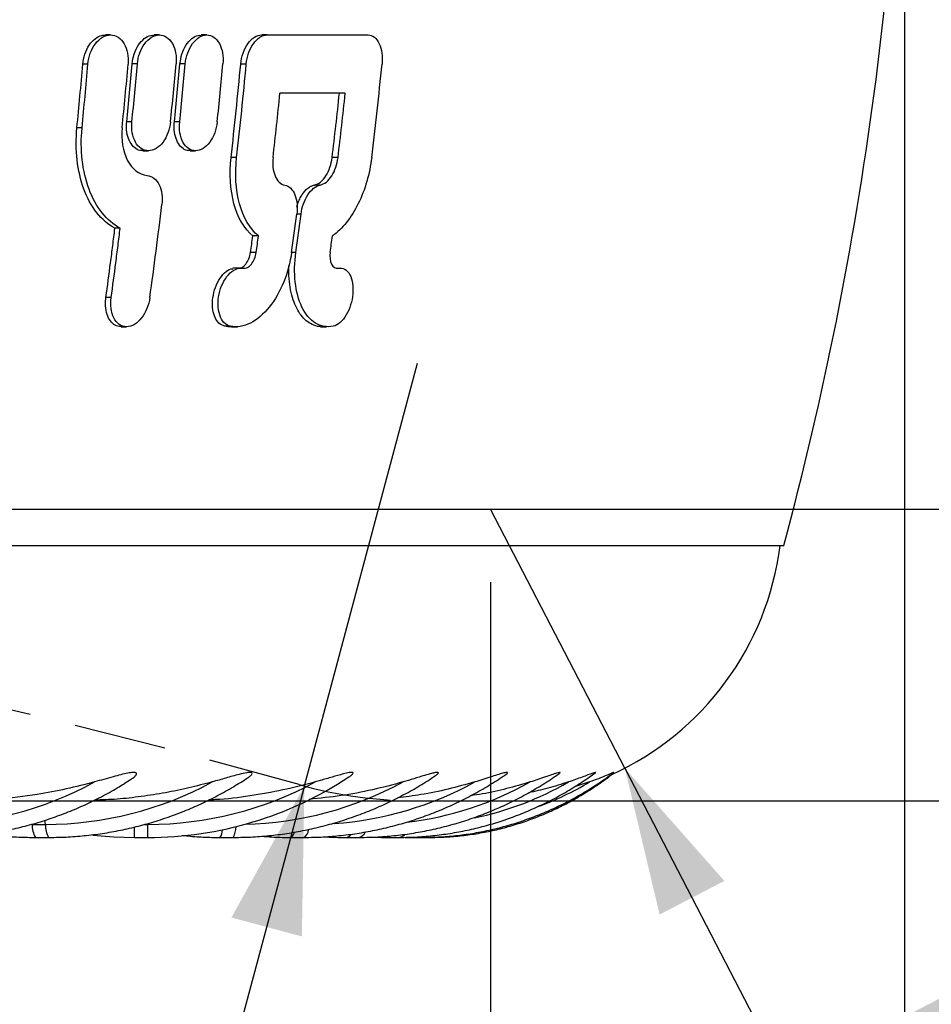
# Model space of a CAD drawing. Header units: millimetres. Extents: x 10 to 412, y 8 to 584.
# Tile 68 of 83: x 351 to 364, y 322 to 336. Entities that reach past the tile are written whole.
import ezdxf

# ---------------------------------------------------------------- set-up
doc = ezdxf.new("R2010")
doc.units = ezdxf.units.MM
doc.linetypes.add('HIDDEN', pattern=[1.905, 1.27, -0.635])
for name, color, linetype in [('DETAIL', 3, 'Continuous'), ('DIMENSIONS', 2, 'Continuous'), ('HIDDEN', 3, 'HIDDEN')]:
    doc.layers.add(name, color=color, linetype=linetype)
doc.layers.add('OUTLINE', color=7, linetype='Continuous', lineweight=25)
doc.styles.add('SLDTEXTSTYLE0', font='TXT', dxfattribs={"width": 0.75})
doc.dimstyles.new('SLDDIMSTYLE0', dxfattribs={"dimtxt": 3.5, "dimasz": 2, "dimexe": 0, "dimexo": 0.0625, "dimgap": 0.875, "dimtad": 1, "dimrnd": 1e-09, "dimzin": 12, "dimdsep": 46, "dimtxsty": 'SLDTEXTSTYLE0', "dimsah": 1, "dimcen": 0.09, "dimadec": 0, "dimazin": 3, "dimtfac": 1, "dimtmove": 0, "dimatfit": 0, "dimfxl": 0, "dimfrac": 2, "dimtolj": 1, "dimtzin": 12, "dimarcsym": 0})
doc.dimstyles.new('SLDDIMSTYLE10', dxfattribs={"dimtxt": 3.5, "dimasz": 2, "dimexe": 0, "dimexo": 0.0625, "dimgap": 0.875, "dimtad": 1, "dimrnd": 1e-09, "dimzin": 12, "dimdsep": 46, "dimtxsty": 'SLDTEXTSTYLE0', "dimsah": 1, "dimcen": 0.09, "dimadec": 0, "dimazin": 3, "dimtol": 1, "dimtp": 1.4, "dimtm": 1.4, "dimtfac": 1, "dimtofl": 0, "dimtmove": 0, "dimatfit": 3, "dimfxl": 0, "dimfrac": 2, "dimtolj": 1, "dimarcsym": 0})
doc.dimstyles.new('SLDDIMSTYLE2', dxfattribs={"dimtxt": 3.5, "dimasz": 2, "dimexe": 0, "dimexo": 0.0625, "dimgap": 0.875, "dimtad": 1, "dimrnd": 1e-09, "dimzin": 12, "dimdsep": 46, "dimtxsty": 'SLDTEXTSTYLE0', "dimsah": 1, "dimcen": 0, "dimadec": 0, "dimazin": 3, "dimtfac": 1, "dimtofl": 0, "dimtmove": 0, "dimatfit": 3, "dimfxl": 0, "dimfrac": 2, "dimtolj": 1, "dimtzin": 12, "dimarcsym": 0})
doc.dimstyles.new('SLDDIMSTYLE5', dxfattribs={"dimtxt": 3.5, "dimasz": 0.333333, "dimexe": 0, "dimexo": 0.0625, "dimgap": 0.875, "dimtad": 0, "dimtih": 1, "dimtoh": 1, "dimdec": 0, "dimrnd": 1e-09, "dimdsep": 46, "dimtxsty": 'SLDTEXTSTYLE0', "dimblk1": 'ORIGIN', "dimblk2": 'ORIGIN', "dimsah": 1, "dimcen": 0.09, "dimadec": 0, "dimazin": 2, "dimtfac": 1, "dimtdec": 0, "dimtofl": 0, "dimtmove": 0, "dimatfit": 3, "dimldrblk": 'ORIGIN', "dimfxl": 0, "dimfrac": 2, "dimtolj": 1, "dimtzin": 12, "dimarcsym": 0})
doc.dimstyles.new('SLDDIMSTYLE6', dxfattribs={"dimtxt": 3.5, "dimasz": 2, "dimexe": 0, "dimexo": 0.0625, "dimgap": 0.875, "dimtad": 0, "dimtih": 1, "dimtoh": 1, "dimrnd": 1e-09, "dimzin": 12, "dimdsep": 46, "dimtxsty": 'SLDTEXTSTYLE0', "dimsah": 1, "dimcen": 0.09, "dimadec": 0, "dimazin": 3, "dimtfac": 1, "dimtofl": 0, "dimtmove": 0, "dimatfit": 3, "dimfxl": 0, "dimfrac": 2, "dimtolj": 1, "dimtzin": 12, "dimarcsym": 0})
doc.dimstyles.new('SLDDIMSTYLE7', dxfattribs={"dimtxt": 3.5, "dimasz": 2, "dimexe": 0, "dimexo": 0.0625, "dimgap": 0.875, "dimtad": 1, "dimdec": 4, "dimzin": 12, "dimdsep": 46, "dimtxsty": 'SLDTEXTSTYLE0', "dimsah": 1, "dimcen": 0.09, "dimazin": 3, "dimtfac": 1, "dimtofl": 0, "dimtmove": 0, "dimatfit": 3, "dimfxl": 0, "dimfrac": 2, "dimtolj": 1, "dimtzin": 12, "dimarcsym": 0})
doc.dimstyles.new('SLDDIMSTYLE8', dxfattribs={"dimtxt": 3.5, "dimasz": 2, "dimexe": 0, "dimexo": 0.0625, "dimgap": 0.875, "dimtad": 1, "dimrnd": 1e-09, "dimzin": 12, "dimdsep": 46, "dimtxsty": 'SLDTEXTSTYLE0', "dimsah": 1, "dimcen": 0.09, "dimadec": 0, "dimazin": 3, "dimtfac": 1, "dimtofl": 0, "dimtmove": 0, "dimatfit": 3, "dimfxl": 0, "dimfrac": 2, "dimtolj": 1, "dimtzin": 12, "dimarcsym": 0})
doc.dimstyles.new('SLDDIMSTYLE9', dxfattribs={"dimtxt": 3.5, "dimasz": 2, "dimexe": 0, "dimexo": 0.0625, "dimgap": 0.875, "dimtad": 1, "dimrnd": 1e-09, "dimzin": 12, "dimdsep": 46, "dimtxsty": 'SLDTEXTSTYLE0', "dimsah": 1, "dimcen": 0, "dimadec": 0, "dimazin": 3, "dimtfac": 1, "dimtofl": 0, "dimtmove": 0, "dimatfit": 3, "dimfxl": 0, "dimfrac": 2, "dimtolj": 1, "dimtzin": 12, "dimarcsym": 0})

# ---------------------------------------------------------------- blocks, each defined once
blk = doc.blocks.new('_D')
at = {"layer": 'DIMENSIONS'}
for p, q in [((377.386, 328.805), (377.386, 332.805)), ((328.7, 328.805), (379.386, 328.805)), ((377.386, 324.805), (377.386, 328.805)), ((357.675, 324.805), (379.386, 324.805)), ((377.386, 324.805), (377.386, 304.777))]:
    blk.add_line(p, q, dxfattribs=at)
for points in [[(377.386, 328.805), (377.886, 330.805), (376.886, 330.805)], [(377.386, 324.805), (376.886, 322.805), (377.886, 322.805)]]:
    blk.add_solid(points, dxfattribs=at)
at = {"layer": 'DIMENSIONS', "char_height": 3.5, "attachment_point": 1, "rotation": 90, "style": 'SLDTEXTSTYLE0'}
for s, insert in [('Push', (372.874, 310.262)), ('4', (372.874, 306.364))]:
    blk.add_mtext(s, dxfattribs=dict(at, insert=insert))
blk = doc.blocks.new('_D_2')
at = {"layer": 'DIMENSIONS'}
for q in [(356.675, 330.805), (351.497, 311.479)]:
    blk.add_line((355.122, 325.01), q, dxfattribs=at)
blk.add_solid([(355.122, 325.01), (354.122, 323.207), (355.088, 322.948)], dxfattribs=at)
at = {"layer": 'DIMENSIONS', "char_height": 3.5, "attachment_point": 1, "rotation": 75, "style": 'SLDTEXTSTYLE0'}
for s, insert in [('6', (348.323, 316.906)), ('R', (347.59, 314.169))]:
    blk.add_mtext(s, dxfattribs=dict(at, insert=insert))
blk = doc.blocks.new('_Origin')
at = {"color": 0, "linetype": 'ByBlock', "lineweight": -2}
blk.add_line((0, 0), (-1, 0), dxfattribs=at)
blk.add_circle((0, 0), 0.5, dxfattribs=at)
blk = doc.blocks.new('_D_5')
at = {"layer": 'DIMENSIONS'}
blk.add_line((345.517, 324.805), (386.345, 324.805), dxfattribs=at)
blk.add_blockref('_Origin', (385.345, 324.805), dxfattribs=at)
at = {"layer": 'DIMENSIONS', "insert": (386.345, 326.539), "char_height": 3.5, "attachment_point": 1, "style": 'SLDTEXTSTYLE0'}
blk.add_mtext('0', dxfattribs=at)
blk = doc.blocks.new('_D_6')
at = {"layer": 'DIMENSIONS'}
for p, q in [((364.35, 340.805), (386.345, 340.805)), ((385.345, 324.805), (385.345, 340.805))]:
    blk.add_line(p, q, dxfattribs=at)
blk.add_solid([(385.345, 340.805), (384.845, 338.805), (385.845, 338.805)], dxfattribs=at)
at = {"layer": 'DIMENSIONS', "insert": (386.345, 342.539), "char_height": 3.5, "attachment_point": 1, "style": 'SLDTEXTSTYLE0'}
blk.add_mtext('16', dxfattribs=at)
blk = doc.blocks.new('_D_7')
at = {"layer": 'DIMENSIONS'}
for p, q in [((381.345, 346.417), (376.345, 346.305)), ((381.345, 346.417), (386.345, 346.417)), ((385.345, 340.805), (385.345, 346.417)), ((376.345, 346.305), (364.35, 346.305))]:
    blk.add_line(p, q, dxfattribs=at)
blk.add_solid([(385.345, 346.417), (384.845, 344.417), (385.845, 344.417)], dxfattribs=at)
at = {"layer": 'DIMENSIONS', "insert": (386.345, 348.151), "char_height": 3.5, "attachment_point": 1, "style": 'SLDTEXTSTYLE0'}
blk.add_mtext('21,5', dxfattribs=at)
blk = doc.blocks.new('_D_8')
at = {"layer": 'DIMENSIONS'}
for p, q in [((381.345, 352.029), (376.345, 348.127)), ((381.345, 352.029), (386.345, 352.029)), ((385.345, 346.417), (385.345, 352.029)), ((376.345, 348.127), (363.95, 348.127))]:
    blk.add_line(p, q, dxfattribs=at)
blk.add_solid([(385.345, 352.029), (384.845, 350.029), (385.845, 350.029)], dxfattribs=at)
at = {"layer": 'DIMENSIONS', "insert": (386.345, 353.762), "char_height": 3.5, "attachment_point": 1, "style": 'SLDTEXTSTYLE0'}
blk.add_mtext('23,32', dxfattribs=at)
blk = doc.blocks.new('_D_9')
at = {"layer": 'DIMENSIONS'}
for p, q in [((363.95, 453.705), (386.345, 453.705)), ((385.345, 352.029), (385.345, 453.705))]:
    blk.add_line(p, q, dxfattribs=at)
blk.add_solid([(385.345, 453.705), (384.845, 451.705), (385.845, 451.705)], dxfattribs=at)
at = {"layer": 'DIMENSIONS', "insert": (386.345, 455.439), "char_height": 3.5, "attachment_point": 1, "style": 'SLDTEXTSTYLE0'}
blk.add_mtext('128,9', dxfattribs=at)
blk = doc.blocks.new('_D_10')
at = {"layer": 'DIMENSIONS'}
for p, q in [((381.345, 459.617), (376.345, 456.205)), ((381.345, 459.617), (386.345, 459.617)), ((385.345, 453.705), (385.345, 459.617)), ((376.345, 456.205), (364.35, 456.205))]:
    blk.add_line(p, q, dxfattribs=at)
blk.add_solid([(385.345, 459.617), (384.845, 457.617), (385.845, 457.617)], dxfattribs=at)
at = {"layer": 'DIMENSIONS', "insert": (386.345, 461.351), "char_height": 3.5, "attachment_point": 1, "style": 'SLDTEXTSTYLE0'}
blk.add_mtext('131,4', dxfattribs=at)
blk = doc.blocks.new('_D_11')
at = {"layer": 'DIMENSIONS'}
for p, q in [((381.345, 464.929), (376.345, 461.105)), ((381.345, 464.929), (386.345, 464.929)), ((385.345, 459.617), (385.345, 464.929)), ((376.345, 461.105), (364.35, 461.105))]:
    blk.add_line(p, q, dxfattribs=at)
blk.add_solid([(385.345, 464.929), (384.845, 462.929), (385.845, 462.929)], dxfattribs=at)
at = {"layer": 'DIMENSIONS', "insert": (386.345, 466.662), "char_height": 3.5, "attachment_point": 1, "style": 'SLDTEXTSTYLE0'}
blk.add_mtext('136,3', dxfattribs=at)
blk = doc.blocks.new('_D_12')
at = {"layer": 'DIMENSIONS'}
for p, q in [((381.345, 470.541), (376.345, 465.805)), ((381.345, 470.541), (386.345, 470.541)), ((385.345, 464.929), (385.345, 470.541)), ((376.345, 465.805), (328.7, 465.805))]:
    blk.add_line(p, q, dxfattribs=at)
blk.add_solid([(385.345, 470.541), (384.845, 468.541), (385.845, 468.541)], dxfattribs=at)
at = {"layer": 'DIMENSIONS', "insert": (386.345, 472.274), "char_height": 3.5, "attachment_point": 1, "style": 'SLDTEXTSTYLE0'}
blk.add_mtext('141', dxfattribs=at)
blk = doc.blocks.new('_D_18')
at = {"layer": 'DIMENSIONS'}
for start, end in [(303.3621, 321.6576), (270, 303.3621)]:
    blk.add_arc((327.7, 518.246), 50.949, start, end, dxfattribs=at)
for points in [[(355.718, 475.693), (353.76, 475.049), (354.293, 474.203)], [(327.7, 467.297), (329.71, 466.836), (329.69, 467.836)]]:
    blk.add_solid(points, dxfattribs=at)
at = {"layer": 'DIMENSIONS', "insert": (355.173, 480.203), "char_height": 3.5, "attachment_point": 1, "rotation": 44.1083, "style": 'SLDTEXTSTYLE0'}
blk.add_mtext('33,36°', dxfattribs=at)
blk = doc.blocks.new('_D_33')
at = {"layer": 'DIMENSIONS'}
for q in [(357.675, 328.805), (364.082, 316.446)]:
    blk.add_line((359.516, 325.254), q, dxfattribs=at)
blk.add_solid([(359.516, 325.254), (359.993, 323.248), (360.881, 323.709)], dxfattribs=at)
at = {"layer": 'DIMENSIONS', "insert": (365.525, 323.299), "char_height": 3.5, "attachment_point": 1, "rotation": 297.4026, "style": 'SLDTEXTSTYLE0'}
blk.add_mtext('R4', dxfattribs=at)
blk = doc.blocks.new('_D_34')
at = {"layer": 'DIMENSIONS'}
for p, q in [((297.725, 327.805), (297.725, 305.606)), ((357.675, 327.805), (357.675, 305.606)), ((357.675, 307.606), (297.725, 307.606))]:
    blk.add_line(p, q, dxfattribs=at)
for points in [[(297.725, 307.606), (299.725, 307.106), (299.725, 308.106)], [(357.675, 307.606), (355.675, 308.106), (355.675, 307.106)]]:
    blk.add_solid(points, dxfattribs=at)
at = {"layer": 'DIMENSIONS', "char_height": 3.5, "attachment_point": 1, "style": 'SLDTEXTSTYLE0'}
for s, insert in [('%%c', (319.242, 312.118)), ('59,95', (324.521, 312.171))]:
    blk.add_mtext(s, dxfattribs=dict(at, insert=insert))
blk = doc.blocks.new('_D_40')
at = {"layer": 'DIMENSIONS'}
for p, q in [((292.05, 339.805), (292.05, 299.372)), ((363.35, 339.805), (363.35, 299.372)), ((363.35, 301.372), (292.05, 301.372))]:
    blk.add_line(p, q, dxfattribs=at)
for points in [[(292.05, 301.372), (294.05, 300.872), (294.05, 301.872)], [(363.35, 301.372), (361.35, 301.872), (361.35, 300.872)]]:
    blk.add_solid(points, dxfattribs=at)
at = {"layer": 'DIMENSIONS', "attachment_point": 1, "style": 'SLDTEXTSTYLE0'}
for s, insert, char_height in [('%%c', (315.741, 305.884), 3.5), ('71,3', (321.02, 305.937), 3.5), ('±1,40', (331.364, 304.926), 2.5)]:
    blk.add_mtext(s, dxfattribs=dict(at, insert=insert, char_height=char_height))

msp = doc.modelspace()

# ---------------------------------------------------------------- linework, layer by layer
at = {"layer": 'DETAIL'}
for p, q in [((352.15395, 334.90515), (352.08432, 334.90515)), ((352.83242, 334.90976), (352.76085, 334.90976)), ((353.48969, 334.90976), (353.41626, 334.90976)), ((354.32536, 334.90515), (354.24955, 334.90515)), ((352.75768, 334.11248), (352.68596, 334.11248)), ((353.413, 334.11248), (353.33941, 334.11248)), ((352.07363, 334.03068), (352.00383, 334.03068)), ((354.19313, 333.62477), (354.11704, 333.62477)), ((355.58363, 333.62478), (355.50354, 333.62478)), ((355.3386, 333.24714), (355.25898, 333.24714)), ((355.07627, 332.84963), (355.01841, 332.84963)), ((354.46235, 332.32479), (354.38466, 332.32479)), ((355.00526, 332.32479), (354.94758, 332.32479)), ((354.26003, 332.1067), (354.20339, 332.1067)), ((352.47397, 331.70516), (352.40164, 331.70516)), ((354.10589, 331.31235), (354.02849, 331.31235)), ((351.39066, 324.48392), (351.57155, 324.48392)), ((351.57155, 324.48392), (351.56543, 324.54093)), ((352.93138, 324.48392), (352.97624, 324.48392)), ((352.97624, 324.48392), (352.97624, 324.49569)), ((352.97624, 324.30517), (352.97624, 324.48392)), ((352.79466, 324.30517), (352.79466, 324.4444)), ((356.57546, 324.30517), (356.61149, 324.30973))]:
    msp.add_line(p, q, dxfattribs=at)
at = {"layer": 'DETAIL', "flags": 128}
for points in [[(354.93296, 324.30517), (354.95183, 324.31259), (354.97036, 324.33472), (354.98819, 324.37113), (354.98985, 324.37535)], [(356.2438, 324.30517), (356.28097, 324.31259), (356.29559, 324.31964)], [(356.74001, 324.30517), (356.78595, 324.31259), (356.79794, 324.317)]]:
    msp.add_lwpolyline(points, dxfattribs=at)
at = {"layer": 'DETAIL'}
for centre, radius, start, end in [((349.98339, 329.17555), 4.69163, 270.021903, 298.822739), ((351.57112, 329.27247), 4.78855, 270.00517, 298.523305), ((352.97624, 329.30517), 4.82125, 270, 298.424379), ((354.18801, 329.27279), 4.78889, 271.41744, 298.522776), ((355.19652, 329.17804), 4.69429, 274.071159, 298.818511), ((355.99185, 329.03001), 4.54682, 276.760362, 299.306834), ((356.56551, 328.8361), 4.35465, 281.747001, 300.007221), ((356.89793, 328.63326), 4.15808, 290.036073, 300.894162), ((351.72629, 324.47163), 0.33585, 177.902132, 209.711379), ((351.90724, 324.47163), 0.33592, 177.904058, 209.707201), ((353.83478, 324.40592), 0.16366, 322.002719, 1.694114), ((353.89224, 324.45366), 0.29284, 329.529453, 359.966764), ((355.04907, 324.42115), 0.13185, 298.39762, 355.003008), ((355.68296, 324.39623), 0.09184, 277.477559, 324.420935), ((355.84046, 324.42771), 0.12612, 283.679625, 335.901731), ((356.40616, 324.43324), 0.12834, 273.687266, 314.082179)]:
    msp.add_arc(centre, radius, start, end, dxfattribs=at)
at = {"layer": 'HIDDEN'}
for centre, radius, start, end in [((327.70013, 227.85991), 100.94525, 74.2800963, 105.7199037), ((356.67533, 330.80517), 6, 254.280096, 270)]:
    msp.add_arc(centre, radius, start, end, dxfattribs=at)
at = {"layer": 'OUTLINE'}
for p, q in [((352.46545, 335.30516), (352.39385, 335.30516)), ((353.13403, 335.30514), (353.0605, 335.30514)), ((353.78482, 335.30514), (353.70941, 335.30514)), ((354.61408, 335.30514), (354.53762, 335.30514)), ((354.61408, 335.30514), (355.99476, 335.30514)), ((352.90926, 333.7171), (352.98323, 333.7171)), ((353.5543, 333.7171), (353.63016, 333.7171)), ((352.59687, 332.65454), (352.52481, 332.65454)), ((354.49276, 332.54992), (354.41514, 332.54992)), ((354.22164, 332.10609), (354.14177, 332.10609)), ((352.60922, 331.30517), (352.68422, 331.30517)), ((354.12461, 331.30579), (354.19, 331.30579)), ((354.19704, 331.30579), (354.20454, 331.30579)), ((355.34115, 331.30625), (355.42548, 331.30625)), ((293.70631, 328.30517), (361.69396, 328.30517)), ((359.03291, 325.06514), (358.82465, 324.99761)), ((351.43459, 324.30517), (351.61548, 324.30517)), ((352.79466, 324.30517), (352.97624, 324.30517)), ((353.96375, 324.30517), (354.14464, 324.30517)), ((354.93295, 324.30517), (355.11177, 324.30517)), ((355.6949, 324.30517), (355.87029, 324.30517)), ((356.24379, 324.30517), (356.41442, 324.30517)), ((356.57544, 324.30517), (356.74001, 324.30517)), ((356.74001, 324.30517), (356.84459, 324.30517))]:
    msp.add_line(p, q, dxfattribs=at)
at = {"layer": 'OUTLINE', "flags": 128}
msp.add_lwpolyline([(352.22392, 324.33784), (352.50762, 324.31342), (352.79466, 324.30517)], dxfattribs=at)
at = {"layer": 'OUTLINE'}
for centre, radius, start, end in [((315.35013, 340.80517), 48, 344.905213, 0), ((283.81242, 340.7484), 68.5215, 354.3737883, 355.1080958), ((283.74619, 340.74766), 68.6568, 354.3855309, 355.1183784), ((285.77968, 340.74995), 67.18071, 354.2597993, 355.008892), ((286.30473, 340.75044), 66.71229, 354.2895497, 354.9773044), ((286.20521, 340.75345), 66.88299, 354.3015796, 354.9875665), ((288.04141, 340.7602), 65.58338, 354.1823479, 354.8820586), ((288.59009, 340.75646), 65.08929, 354.1413381, 354.8464055), ((288.48459, 340.76052), 65.26787, 354.1538482, 354.8569728), ((290.26819, 340.76114), 64.00561, 354.0375803, 354.7547045), ((291.50573, 340.75164), 63.01562, 353.5061298, 354.6765318), ((291.43643, 340.75297), 63.16023, 353.5198532, 354.6875494), ((297.30529, 340.76336), 59.17256, 353.0709656, 354.3182935), ((293.13339, 340.74912), 61.96987, 353.3984097, 354.2171666), ((296.01343, 340.75223), 59.91556, 353.1680247, 354.0152074), ((295.95906, 340.75317), 60.04917, 353.1823866, 354.027662), ((288.7664, 340.68228), 64.86114, 352.0444248, 353.1799332), ((294.66486, 340.73086), 60.86592, 352.0616226, 352.5601559), ((295.0476, 340.70403), 60.54033, 352.0442969, 352.5455302), ((292.873, 340.76709), 62.0883, 352.1851472, 352.3947921), ((293.13117, 340.72488), 61.90376, 352.2011326, 352.4113943), ((296.22678, 340.74672), 59.84469, 351.9099246, 352.1275711), ((357.67533, 328.80517), 4, 294.528994, 352.819244), ((352.97624, 329.30517), 5, 270, 303.454942)]:
    msp.add_arc(centre, radius, start, end, dxfattribs=at)
for points, knots in [([(352.08432, 334.90515), (352.09148, 334.95095), (352.10615, 335.04481), (352.16802, 335.16958), (352.25126, 335.25835), (352.33119, 335.30341), (352.37808, 335.3007), (352.39388, 335.29979)], [0, 0, 0, 0, 0.22408826, 0.45930738, 0.68069258, 0.89241041, 1, 1, 1, 1]), ([(352.15395, 334.90515), (352.1633, 335.00848), (352.19972, 335.11004), (352.31371, 335.25968), (352.39073, 335.305), (352.53778, 335.30531), (352.60681, 335.26066), (352.69566, 335.10991), (352.71433, 335.00853), (352.70565, 334.90515)], [0, 0, 0, 0, 0.25, 0.25, 0.5, 0.5, 0.75, 0.75, 1, 1, 1, 1]), ([(352.76085, 334.90976), (352.76795, 334.95502), (352.7825, 335.04781), (352.84262, 335.17115), (352.92313, 335.25889), (353.00024, 335.30343), (353.04535, 335.30076), (353.06054, 335.29985)], [0, 0, 0, 0, 0.22407652, 0.4593655, 0.68074164, 0.89246666, 1, 1, 1, 1]), ([(352.83242, 334.90976), (352.84188, 335.0119), (352.87739, 335.11229), (352.98777, 335.26021), (353.0621, 335.305), (353.2036, 335.3053), (353.26983, 335.26116), (353.35463, 335.11212), (353.37236, 335.01196), (353.36332, 334.90976)], [0, 0, 0, 0, 0.25, 0.25, 0.5, 0.5, 0.75, 0.75, 1, 1, 1, 1]), ([(353.41626, 334.90976), (353.42337, 334.95502), (353.43796, 335.04781), (353.49699, 335.17115), (353.57568, 335.25889), (353.65085, 335.30343), (353.69468, 335.30076), (353.70944, 335.29985)], [0, 0, 0, 0, 0.22407641, 0.459367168, 0.680742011, 0.892465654, 1, 1, 1, 1]), ([(353.48969, 334.90976), (353.49938, 335.0119), (353.53437, 335.11229), (353.64238, 335.26021), (353.71485, 335.305), (353.8524, 335.3053), (353.91657, 335.26116), (353.99829, 335.11212), (354.01504, 335.01196), (354.00577, 334.90976)], [0, 0, 0, 0, 0.25, 0.25, 0.5, 0.5, 0.75, 0.75, 1, 1, 1, 1]), ([(354.24955, 334.90515), (354.25968, 335.00832), (354.29407, 335.10962), (354.39989, 335.25957), (354.46982, 335.30449), (354.53762, 335.30514)], [0, 0, 0, 0, 0.5, 0.5, 1, 1, 1, 1]), ([(354.32536, 334.90515), (354.33549, 335.00847), (354.37005, 335.10989), (354.47614, 335.25971), (354.54619, 335.30449), (354.61408, 335.30514)], [0, 0, 0, 0, 0.5, 0.5, 1, 1, 1, 1]), ([(355.99476, 335.30514), (356.05741, 335.30437), (356.11369, 335.25978), (356.1837, 335.11064), (356.19702, 335.00848), (356.18715, 334.90516)], [0, 0, 0, 0, 0.5, 0.5, 1, 1, 1, 1]), ([(355.6823, 334.50516), (355.60683, 334.50516), (355.53084, 334.50516), (355.45434, 334.50516), (355.37785, 334.50515), (355.30084, 334.50515), (355.22333, 334.50515), (355.0799, 334.50515), (354.93474, 334.50515), (354.78789, 334.50514)], [0, 0, 0, 0, 0.00037078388, 0.00037078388, 0.00037078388, 0.00074156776, 0.00074156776, 0.00074156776, 0.00142767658, 0.00142767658, 0.00142767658, 0.00142767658]), ([(352.91065, 333.72239), (352.89633, 333.72135), (352.8537, 333.71827), (352.78986, 333.75765), (352.72849, 333.83303), (352.68968, 333.94147), (352.68039, 334.04031), (352.68488, 334.09855), (352.68596, 334.11248)], [0, 0, 0, 0, 0.10020116, 0.29813579, 0.49973686, 0.70999556, 0.93061017, 1, 1, 1, 1]), ([(353.287, 334.11249), (353.27614, 334.01069), (353.23973, 333.9107), (353.12834, 333.76253), (353.05379, 333.71727), (352.91243, 333.71694), (352.84684, 333.76159), (352.76414, 333.91084), (352.74763, 334.01062), (352.75768, 334.11249)], [0, 0, 0, 0, 0.25, 0.25, 0.5, 0.5, 0.75, 0.75, 1, 1, 1, 1]), ([(353.55573, 333.72239), (353.5418, 333.72135), (353.50034, 333.71827), (353.4385, 333.75765), (353.37924, 333.83303), (353.3421, 333.94147), (353.3336, 334.04031), (353.33829, 334.09855), (353.33941, 334.11248)], [0, 0, 0, 0, 0.10020126, 0.29813461, 0.49973736, 0.70999558, 0.93061051, 1, 1, 1, 1]), ([(353.92754, 334.11249), (353.91643, 334.01069), (353.8805, 333.9107), (353.77143, 333.76253), (353.69873, 333.71727), (353.56131, 333.71694), (353.49779, 333.76159), (353.4182, 333.91084), (353.40268, 334.01062), (353.413, 334.11249)], [0, 0, 0, 0, 0.25, 0.25, 0.5, 0.5, 0.75, 0.75, 1, 1, 1, 1]), ([(352.52481, 332.65454), (352.4313, 332.7052), (352.34889, 332.77706), (352.2047, 332.96002), (352.14442, 333.07055), (352.00774, 333.43821), (351.97481, 333.73278), (352.00383, 334.03067)], [0, 0, 0, 0, 0.25, 0.25, 0.5, 0.5, 1, 1, 1, 1]), ([(352.59687, 332.65454), (352.50322, 332.70512), (352.42059, 332.77685), (352.27592, 332.95962), (352.21538, 333.07005), (352.07796, 333.43763), (352.04464, 333.73246), (352.07363, 334.03067)], [0, 0, 0, 0, 0.25, 0.25, 0.5, 0.5, 1, 1, 1, 1]), ([(352.62352, 334.03067), (352.60787, 333.8691), (352.63172, 333.71126), (352.75583, 333.46831), (352.85412, 333.39015), (352.96637, 333.37913)], [0, 0, 0, 0, 0.5, 0.5, 1, 1, 1, 1]), ([(354.41514, 332.54992), (354.29734, 332.64713), (354.20839, 332.80322), (354.10553, 333.18137), (354.09173, 333.40188), (354.11704, 333.62477)], [0, 0, 0, 0, 0.5, 0.5, 1, 1, 1, 1]), ([(354.49276, 332.54992), (354.37473, 332.64698), (354.2854, 332.80287), (354.1819, 333.18097), (354.16785, 333.40167), (354.19313, 333.62477)], [0, 0, 0, 0, 0.5, 0.5, 1, 1, 1, 1]), ([(354.69237, 333.62477), (354.68229, 333.53371), (354.69142, 333.44493), (354.74965, 333.30478), (354.79721, 333.25821), (354.85402, 333.24714)], [0, 0, 0, 0, 0.5, 0.5, 1, 1, 1, 1]), ([(355.25898, 333.24714), (355.3168, 333.25859), (355.37399, 333.30512), (355.46258, 333.44464), (355.49241, 333.53394), (355.50354, 333.62478)], [0, 0, 0, 0, 0.5, 0.5, 1, 1, 1, 1]), ([(355.3386, 333.24714), (355.39648, 333.25857), (355.45375, 333.30496), (355.54257, 333.44443), (355.5725, 333.53382), (355.58363, 333.62478)], [0, 0, 0, 0, 0.5, 0.5, 1, 1, 1, 1]), ([(356.04567, 333.62478), (356.03191, 333.51287), (356.00949, 333.40387), (355.94771, 333.19155), (355.90763, 333.08735), (355.81428, 332.89848), (355.75963, 332.81081), (355.64033, 332.66079), (355.57631, 332.59844), (355.50747, 332.54992)], [0, 0, 0, 0, 0.25, 0.25, 0.5, 0.5, 0.75, 0.75, 1, 1, 1, 1]), ([(352.96637, 333.37913), (353.03502, 333.37185), (353.09454, 333.32427), (353.1673, 333.17612), (353.18011, 333.0786), (353.16858, 332.97991)], [0, 0, 0, 0, 0.5, 0.5, 1, 1, 1, 1]), ([(354.85402, 333.24714), (354.91365, 333.23514), (354.96334, 333.18616), (355.02216, 333.03928), (355.0306, 332.94517), (355.01837, 332.84963)], [0, 0, 0, 0, 0.5, 0.5, 1, 1, 1, 1]), ([(355.0202, 332.94627), (355.02327, 332.96088), (355.03145, 332.99983), (355.05773, 333.05718), (355.10075, 333.13518), (355.15509, 333.19602), (355.21334, 333.23433), (355.24377, 333.24287), (355.25898, 333.24714)], [0, 0, 0, 0, 0.09384401, 0.25038853, 0.4069142, 0.69591812, 0.84796519, 1, 1, 1, 1]), ([(355.07627, 332.84963), (355.08922, 332.9452), (355.12115, 333.03853), (355.21656, 333.18615), (355.27758, 333.23557), (355.3386, 333.24714)], [0, 0, 0, 0, 0.5, 0.5, 1, 1, 1, 1]), ([(352.40164, 331.70516), (352.4233, 331.86309), (352.44439, 332.02117), (352.46492, 332.17939), (352.47518, 332.25851), (352.4853, 332.33766), (352.49529, 332.41686), (352.50527, 332.49605), (352.51511, 332.57528), (352.52481, 332.65454)], [0, 0, 0, 0, 0.000482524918, 0.000482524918, 0.000482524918, 0.00072380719, 0.00072380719, 0.00072380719, 0.000965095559, 0.000965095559, 0.000965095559, 0.000965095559]), ([(352.47397, 331.70516), (352.49558, 331.86309), (352.51663, 332.02117), (352.53711, 332.17939), (352.54735, 332.25851), (352.55746, 332.33767), (352.56742, 332.41686), (352.57738, 332.49605), (352.5872, 332.57528), (352.59687, 332.65454)], [0, 0, 0, 0, 0.000482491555, 0.000482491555, 0.000482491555, 0.000723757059, 0.000723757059, 0.000723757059, 0.000965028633, 0.000965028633, 0.000965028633, 0.000965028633]), ([(354.94751, 332.32479), (354.92777, 332.18493), (354.89085, 332.04694), (354.78693, 331.79071), (354.7195, 331.67241), (354.56392, 331.47883), (354.47434, 331.40211), (354.29058, 331.31053), (354.19516, 331.2947), (354.10589, 331.31234)], [0, 0, 0, 0, 0.25, 0.25, 0.5, 0.5, 0.75, 0.75, 1, 1, 1, 1]), ([(354.20339, 332.1067), (354.24195, 332.09991), (354.28521, 332.12149), (354.35251, 332.20501), (354.37622, 332.26458), (354.38466, 332.32479)], [0, 0, 0, 0, 0.5, 0.5, 1, 1, 1, 1]), ([(354.2807, 332.1067), (354.31932, 332.09992), (354.36264, 332.12141), (354.43011, 332.20485), (354.45392, 332.26448), (354.46235, 332.32479)], [0, 0, 0, 0, 0.5, 0.5, 1, 1, 1, 1]), ([(355.51831, 331.31234), (355.43062, 331.29499), (355.34719, 331.31037), (355.19935, 331.40218), (355.13639, 331.47866), (355.0426, 331.67267), (355.01136, 331.79088), (354.98293, 332.04819), (354.9858, 332.185), (355.00526, 332.32479)], [0, 0, 0, 0, 0.25, 0.25, 0.5, 0.5, 0.75, 0.75, 1, 1, 1, 1]), ([(355.4759, 332.32479), (355.46781, 332.26452), (355.47359, 332.20497), (355.51385, 332.1215), (355.54837, 332.09917), (355.58621, 332.1067)], [0, 0, 0, 0, 0.5, 0.5, 1, 1, 1, 1]), ([(354.02849, 331.31235), (354.00053, 331.32356), (353.94767, 331.34474), (353.89336, 331.42948), (353.863, 331.53788), (353.85957, 331.67036), (353.88686, 331.81272), (353.94439, 331.94634), (354.02325, 332.04498), (354.09402, 332.09857), (354.13246, 332.10013), (354.14201, 332.10051)], [0, 0, 0, 0, 0.12234041, 0.23123711, 0.34388949, 0.46468484, 0.59251162, 0.72130115, 0.8456891, 0.96169, 1, 1, 1, 1]), ([(354.10589, 331.31234), (354.04075, 331.32613), (353.98835, 331.38427), (353.93443, 331.54873), (353.93224, 331.65388), (353.9752, 331.8544), (354.02114, 331.95199), (354.14119, 332.08533), (354.21524, 332.11913), (354.2807, 332.1067)], [0, 0, 0, 0, 0.25, 0.25, 0.5, 0.5, 0.75, 0.75, 1, 1, 1, 1]), ([(355.34419, 331.30843), (355.33928, 331.30814), (355.29853, 331.30572), (355.23143, 331.3316), (355.14712, 331.38408), (355.07599, 331.45937), (355.01584, 331.55569), (354.9665, 331.67302), (354.93151, 331.80926), (354.90936, 331.96566), (354.90974, 332.07917), (354.90994, 332.13877)], [0, 0, 0, 0, 0.01799895, 0.14955924, 0.26351239, 0.3774885, 0.4945396, 0.61162663, 0.736653, 0.86173561, 1, 1, 1, 1]), ([(355.58621, 332.1067), (355.65037, 332.11887), (355.70885, 332.08557), (355.78136, 331.95226), (355.79555, 331.85462), (355.77729, 331.65352), (355.74513, 331.54911), (355.64764, 331.38407), (355.58258, 331.32589), (355.51831, 331.31234)], [0, 0, 0, 0, 0.25, 0.25, 0.5, 0.5, 0.75, 0.75, 1, 1, 1, 1]), ([(352.61102, 331.31034), (352.59583, 331.30946), (352.55288, 331.307), (352.49109, 331.34697), (352.43376, 331.42195), (352.39916, 331.53006), (352.39328, 331.63018), (352.39996, 331.69005), (352.40164, 331.70516)], [0, 0, 0, 0, 0.10499999, 0.29685494, 0.49376164, 0.70244936, 0.9249234, 1, 1, 1, 1]), ([(353.0033, 331.70516), (352.98857, 331.6032), (352.94904, 331.50296), (352.83225, 331.35227), (352.75546, 331.30539), (352.6126, 331.30495), (352.54839, 331.35136), (352.47228, 331.50282), (352.46035, 331.60313), (352.47397, 331.70516)], [0, 0, 0, 0, 0.25, 0.25, 0.5, 0.5, 0.75, 0.75, 1, 1, 1, 1]), ([(354.12678, 331.30697), (354.12326, 331.30641), (354.08965, 331.30103), (354.05738, 331.307), (354.02849, 331.31235)], [0, 0, 0, 0, 0.10468437, 1, 1, 1, 1]), ([(352.73726, 325.0963), (352.73795, 325.09671), (352.75794, 325.10856), (352.78711, 325.1314), (352.81881, 325.16284), (352.82492, 325.18577), (352.8048, 325.19632), (352.76504, 325.19731), (352.69696, 325.18648), (352.60476, 325.16438), (352.45295, 325.12323), (352.33127, 325.0892), (352.24523, 325.06514)], [0, 0, 0, 0, 0.003600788, 0.104838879, 0.191657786, 0.279444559, 0.337807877, 0.396070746, 0.488361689, 0.601825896, 0.718451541, 1, 1, 1, 1]), ([(354.33705, 325.11674), (354.33924, 325.11808), (354.35802, 325.1295), (354.38335, 325.14959), (354.40703, 325.17486), (354.40762, 325.19223), (354.38113, 325.19838), (354.32164, 325.19181), (354.20824, 325.16467), (354.04704, 325.11839), (353.92129, 325.08302), (353.85773, 325.06514)], [0, 0, 0, 0, 0.01223294, 0.10463261, 0.18259566, 0.26135771, 0.33042872, 0.41195179, 0.5560583, 0.77562263, 1, 1, 1, 1]), ([(354.14464, 324.30517), (354.19279, 324.30559), (354.32478, 324.30674), (354.54038, 324.31895), (354.79061, 324.34517), (355.03921, 324.38423), (355.28553, 324.43575), (355.52894, 324.49969), (355.76882, 324.57587), (356.00457, 324.66409), (356.23558, 324.76413), (356.46131, 324.87568), (356.68093, 324.99882), (356.83302, 325.09326), (356.91161, 325.14666), (356.92079, 325.15289)], [0, 0, 0, 0, 0.04906062, 0.13447343, 0.21989186, 0.30531119, 0.3907305, 0.47615043, 0.56157218, 0.64699591, 0.73241946, 0.8178477, 0.90327627, 0.98870889, 1, 1, 1, 1]), ([(355.11177, 324.30517), (355.15955, 324.30559), (355.29037, 324.30676), (355.50399, 324.31896), (355.75182, 324.3452), (355.99802, 324.38427), (356.24196, 324.43581), (356.48303, 324.49975), (356.7206, 324.57593), (356.95407, 324.66417), (357.18285, 324.76423), (357.40641, 324.87576), (357.62394, 324.99887), (357.78244, 325.09849), (357.86793, 325.15738), (357.88477, 325.16897)], [0, 0, 0, 0, 0.04867028, 0.13324497, 0.21782561, 0.30240777, 0.38699164, 0.47157848, 0.55616985, 0.64077047, 0.72537661, 0.80999018, 0.89461559, 0.97924975, 1, 1, 1, 1]), ([(355.73184, 325.1348), (355.7399, 325.13954), (355.76367, 325.15353), (355.78446, 325.17333), (355.79291, 325.19068), (355.77725, 325.1981), (355.73144, 325.19415), (355.63892, 325.17208), (355.50288, 325.1325), (355.37291, 325.09405), (355.29434, 325.07173), (355.27115, 325.06514)], [0, 0, 0, 0, 0.04563478, 0.13461104, 0.20655807, 0.27891266, 0.3598721, 0.4950972, 0.70080886, 0.91169227, 1, 1, 1, 1]), ([(355.87029, 324.30517), (355.91746, 324.30559), (356.04633, 324.30676), (356.25668, 324.31901), (356.50053, 324.34526), (356.74277, 324.38435), (356.98278, 324.4359), (357.21996, 324.49986), (357.4537, 324.57605), (357.68342, 324.66429), (357.90851, 324.76437), (358.12847, 324.87593), (358.34254, 324.99901), (358.50407, 325.10236), (358.59359, 325.16524), (358.61562, 325.18071)], [0, 0, 0, 0, 0.04847092, 0.13242809, 0.21638933, 0.30035352, 0.38432327, 0.46830219, 0.55229341, 0.63630098, 0.72032775, 0.80437354, 0.88844442, 0.97253991, 1, 1, 1, 1]), ([(356.41442, 324.30517), (356.46074, 324.3056), (356.58693, 324.30677), (356.79277, 324.31905), (357.03111, 324.34535), (357.26787, 324.38447), (357.50244, 324.43603), (357.73423, 324.50003), (357.96267, 324.57624), (358.18718, 324.66449), (358.40717, 324.76458), (358.62214, 324.87621), (358.83139, 324.9993), (358.99317, 325.10528), (359.08439, 325.17106), (359.10972, 325.18933)], [0, 0, 0, 0, 0.048429, 0.13191307, 0.21540053, 0.29889327, 0.38239748, 0.46592196, 0.54947155, 0.63305324, 0.71667182, 0.80033377, 0.88404052, 0.96779504, 1, 1, 1, 1]), ([(356.92064, 325.1531), (356.92367, 325.15496), (356.94363, 325.16721), (356.96056, 325.18363), (356.96072, 325.19569), (356.93898, 325.19772), (356.89469, 325.18926), (356.83412, 325.17304), (356.74566, 325.14694), (356.62589, 325.10981), (356.52531, 325.08009), (356.47474, 325.06514)], [0, 0, 0, 0, 0.01943751, 0.12838031, 0.19846641, 0.26850445, 0.37343185, 0.47494048, 0.57869678, 0.78819081, 1, 1, 1, 1]), ([(356.74001, 324.30517), (356.78529, 324.3056), (356.9081, 324.30679), (357.10822, 324.31912), (357.33959, 324.34548), (357.5694, 324.38462), (357.79708, 324.43625), (358.02207, 324.50024), (358.24378, 324.57651), (358.46169, 324.66477), (358.67522, 324.76492), (358.88389, 324.87658), (359.087, 324.99975), (359.2463, 325.10727), (359.33688, 325.17487), (359.3636, 325.19481)], [0, 0, 0, 0, 0.04855234, 0.1316939, 0.21483889, 0.29799365, 0.38117336, 0.4643877, 0.54765213, 0.63097121, 0.71436111, 0.79782514, 0.88136764, 0.96499918, 1, 1, 1, 1]), ([(356.84459, 324.30517), (356.88863, 324.30561), (357.00742, 324.30679), (357.20072, 324.31923), (357.42373, 324.34564), (357.64523, 324.38483), (357.86464, 324.43651), (358.08145, 324.50056), (358.2951, 324.57685), (358.50509, 324.66519), (358.71088, 324.76538), (358.912, 324.87711), (359.10769, 325.00051), (359.25581, 325.10388), (359.33758, 325.16744), (359.35789, 325.18323)], [0, 0, 0, 0, 0.0492545, 0.13285224, 0.21645215, 0.3000719, 0.38373591, 0.46746358, 0.55127694, 0.63519015, 0.71921849, 0.8033767, 0.88766721, 0.97209857, 1, 1, 1, 1]), ([(357.88486, 325.16884), (357.89294, 325.17479), (357.90951, 325.18699), (357.91123, 325.19651), (357.89119, 325.19713), (357.84273, 325.18562), (357.76702, 325.16244), (357.63989, 325.12127), (357.53302, 325.08805), (357.45934, 325.06514)], [0, 0, 0, 0, 0.07876766, 0.16144515, 0.2352665, 0.35491834, 0.50463757, 0.65851079, 1, 1, 1, 1]), ([(358.61551, 325.18086), (358.61782, 325.18234), (358.62951, 325.18982), (358.63274, 325.19622), (358.61978, 325.19728), (358.57803, 325.18589), (358.50996, 325.16312), (358.39123, 325.12194), (358.28874, 325.08844), (358.21746, 325.06514)], [0, 0, 0, 0, 0.02160715, 0.10924875, 0.18762214, 0.31370417, 0.47052556, 0.63169964, 1, 1, 1, 1]), ([(359.10951, 325.18962), (359.11263, 325.19181), (359.12049, 325.19733), (359.11062, 325.19669), (359.07572, 325.18532), (359.01224, 325.16169), (358.90251, 325.12025), (358.80799, 325.08753), (358.74331, 325.06514)], [0, 0, 0, 0, 0.05478285, 0.13799736, 0.27415549, 0.44775419, 0.62216261, 1, 1, 1, 1]), ([(359.36352, 325.19491), (359.36447, 325.19564), (359.36755, 325.19802), (359.34558, 325.18903), (359.30865, 325.1735), (359.24591, 325.1471), (359.1554, 325.11027), (359.07377, 325.08019), (359.03291, 325.06514)], [0, 0, 0, 0, 0.05937843, 0.19353666, 0.32419062, 0.45524635, 0.72737682, 1, 1, 1, 1]), ([(350.07271, 324.30517), (350.12049, 324.30559), (350.2513, 324.30676), (350.46492, 324.31896), (350.71275, 324.3452), (350.95895, 324.38427), (351.2029, 324.43581), (351.44396, 324.49975), (351.68154, 324.57592), (351.91499, 324.66419), (352.14383, 324.76415), (352.36717, 324.87604), (352.56538, 324.9866), (352.68601, 325.06456), (352.73663, 325.09728)], [0, 0, 0, 0, 0.05092014, 0.139405, 0.22789474, 0.31638676, 0.40488062, 0.49337754, 0.58187982, 0.67039055, 0.75890762, 0.84743259, 0.93596982, 1, 1, 1, 1]), ([(352.24523, 325.06514), (352.11601, 325.0319), (351.85708, 324.96529), (351.41408, 324.8833), (350.95537, 324.82262), (350.62816, 324.81394), (350.48337, 324.81009)], [0, 0, 0, 0, 0.2247827, 0.45040428, 0.75680076, 1, 1, 1, 1]), ([(351.61548, 324.30517), (351.66363, 324.30559), (351.79562, 324.30674), (352.01122, 324.31895), (352.26146, 324.34517), (352.51005, 324.38423), (352.75637, 324.43575), (352.99978, 324.49969), (353.23967, 324.57586), (353.4754, 324.6641), (353.70646, 324.76407), (353.93201, 324.87591), (354.14294, 324.99277), (354.2752, 325.07761), (354.33681, 325.11713)], [0, 0, 0, 0, 0.05017526, 0.13752862, 0.22488771, 0.31224776, 0.39960773, 0.48696899, 0.5743309, 0.6616954, 0.74905974, 0.83642887, 0.92379837, 1, 1, 1, 1]), ([(353.85773, 325.06514), (353.75197, 325.03736), (353.54045, 324.9818), (353.21612, 324.91564), (352.88705, 324.86414), (352.56233, 324.82523), (352.34661, 324.81906), (352.24297, 324.8161)], [0, 0, 0, 0, 0.201759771, 0.403513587, 0.607457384, 0.811397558, 1, 1, 1, 1]), ([(355.27115, 325.06514), (355.12425, 325.02646), (354.83045, 324.94909), (354.37295, 324.87097), (354.03309, 324.82651), (353.8439, 324.82048), (353.81363, 324.81951)], [0, 0, 0, 0, 0.31077297, 0.62152355, 0.9394591, 1, 1, 1, 1]), ([(356.47474, 325.06514), (356.33563, 325.02769), (356.05741, 324.95279), (355.62658, 324.87206), (355.3327, 324.84192), (355.18571, 324.82684)], [0, 0, 0, 0, 0.333269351, 0.666516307, 1, 1, 1, 1]), ([(357.45934, 325.06514), (357.3383, 325.03113), (357.09622, 324.96311), (356.74177, 324.89037), (356.50627, 324.86079), (356.39907, 324.84733)], [0, 0, 0, 0, 0.35266804, 0.70531744, 1, 1, 1, 1]), ([(358.21746, 325.06514), (358.1108, 325.0337), (357.8975, 324.97081), (357.62459, 324.90906), (357.45689, 324.8843), (357.40257, 324.87628)], [0, 0, 0, 0, 0.40336313, 0.80670944, 1, 1, 1, 1]), ([(358.74331, 325.06514), (358.64931, 325.03515), (358.47072, 324.97818), (358.284, 324.93661), (358.19556, 324.91692)], [0, 0, 0, 0, 0.52637793, 1, 1, 1, 1]), ([(350.75283, 324.35374), (350.8007, 324.34691), (350.93159, 324.32821), (351.14276, 324.31212), (351.32236, 324.30553), (351.41819, 324.30522), (351.43459, 324.30517)], [0, 0, 0, 0, 0.21202577, 0.57971805, 0.9280665, 1, 1, 1, 1]), ([(353.44737, 324.33258), (353.52365, 324.32543), (353.67904, 324.31086), (353.85152, 324.30557), (353.94735, 324.30523), (353.96375, 324.30517)], [0, 0, 0, 0, 0.44425242, 0.90488082, 1, 1, 1, 1]), ([(354.5488, 324.32184), (354.58075, 324.31892), (354.69106, 324.30886), (354.81937, 324.30564), (354.91549, 324.30524), (354.93295, 324.30517)], [0, 0, 0, 0, 0.25022767, 0.86380966, 1, 1, 1, 1]), ([(355.39493, 324.31497), (355.39837, 324.31466), (355.47893, 324.30749), (355.57913, 324.3058), (355.67571, 324.30527), (355.6949, 324.30517)], [0, 0, 0, 0, 0.03454258, 0.80823406, 1, 1, 1, 1]), ([(356.06367, 324.3102), (356.10218, 324.30828), (356.16219, 324.30528), (356.22227, 324.3052), (356.24379, 324.30517)], [0, 0, 0, 0, 0.641736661, 1, 1, 1, 1]), ([(356.49521, 324.30642), (356.50168, 324.30612), (356.52841, 324.30488), (356.55517, 324.30504), (356.57544, 324.30517)], [0, 0, 0, 0, 0.24221942, 1, 1, 1, 1])]:
    msp.add_open_spline(points, degree=3, knots=knots, dxfattribs=at)

# ---------------------------------------------------------------- dimensions: what is measured, and where the dimension line sits
at = {"layer": 'DIMENSIONS'}
dim = msp.add_angular_dim_2l(base=(342.32465, 469.44099), line1=((327.70013, 322.81249), (327.70013, 571.80517)), line2=((361.70226, 466.60445), (347.01844, 488.90575)), dimstyle='SLDDIMSTYLE7', dxfattribs=at)
dim.commit()
dim.dimension.update_dxf_attribs({"geometry": '_D_18', "text_midpoint": (363.16137, 481.66322), "dimtype": 162})
for feature_location, offset, origin, dimstyle, picture, middle in [((327.70013, 465.80517), (58.64487, 4.73544), (344.51694, 324.80517), 'SLDDIMSTYLE6', '_D_12', (390.22417, 470.54061)), ((363.35013, 461.10517), (22.99487, 3.82362), (344.51694, 324.80517), 'SLDDIMSTYLE6', '_D_11', (392.16375, 464.92879)), ((363.35013, 456.20537), (22.99487, 3.41181), (344.51694, 324.80517), 'SLDDIMSTYLE6', '_D_10', (392.16375, 459.61718)), ((362.95013, 453.70517), (23.39487, 0), (344.51694, 324.80517), 'SLDDIMSTYLE6', '_D_9', (392.16375, 453.70517)), ((362.95013, 348.12726), (23.39487, 3.90154), (344.51694, 324.80517), 'SLDDIMSTYLE6', '_D_8', (392.16375, 352.02879)), ((363.35013, 346.30517), (22.99487, 0.11181), (344.51694, 324.80517), 'SLDDIMSTYLE6', '_D_7', (390.87069, 346.41698)), ((363.35013, 340.80517), (22.99487, 0), (344.51694, 324.80517), 'SLDDIMSTYLE6', '_D_6', (388.93111, 340.80517)), ((344.5169394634, 324.8051684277), (41.828060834, 0), (344.5169394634, 324.8051684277), 'SLDDIMSTYLE5', '_D_5', (387.6380558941, 324.8051684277))]:
    dim = msp.add_ordinate_dim(feature_location=feature_location, offset=offset, dtype=0, origin=origin, dimstyle=dimstyle, dxfattribs=at)
    dim.commit()
    dim.dimension.update_dxf_attribs({"geometry": picture, "text_midpoint": middle})
for base, p1, p2, dimstyle, picture, middle in [((292.05013, 301.37206), (363.35013, 340.80517), (292.05013, 340.80517), 'SLDDIMSTYLE10', '_D_40', (327.70013, 301.37206)), ((297.72494, 307.60587), (357.67533, 328.80517), (297.72494, 328.80517), 'SLDDIMSTYLE8', '_D_34', (327.70013, 307.60587))]:
    dim = msp.add_linear_dim(base=base, p1=p1, p2=p2, text='%%c<>', dimstyle=dimstyle, dxfattribs=at)
    dim.commit()
    dim.dimension.update_dxf_attribs({"geometry": picture, "text_midpoint": middle, "dimtype": 160})
dim = msp.add_linear_dim(base=(377.3862, 328.80517), p1=(356.67533, 324.80517), p2=(327.70013, 328.80517), angle=90, text='<> Push', dimstyle='SLDDIMSTYLE0', dxfattribs=at)
dim.commit()
dim.dimension.update_dxf_attribs({"geometry": '_D', "text_midpoint": (377.3862, 313.43156), "dimtype": 160})
for center, mpoint, dimstyle, picture, middle in [((356.67533, 330.80517), (355.12242, 325.00961), 'SLDDIMSTYLE2', '_D_2', (352.54772, 315.40068)), ((357.67533, 328.80517), (359.51629, 325.25399), 'SLDDIMSTYLE9', '_D_33', (362.98253, 318.56771))]:
    dim = msp.add_radius_dim(center=center, mpoint=mpoint, dimstyle=dimstyle, dxfattribs=at)
    dim.commit()
    dim.dimension.update_dxf_attribs({"geometry": picture, "text_midpoint": middle, "dimtype": 164})

doc.saveas('drawing.dxf')
